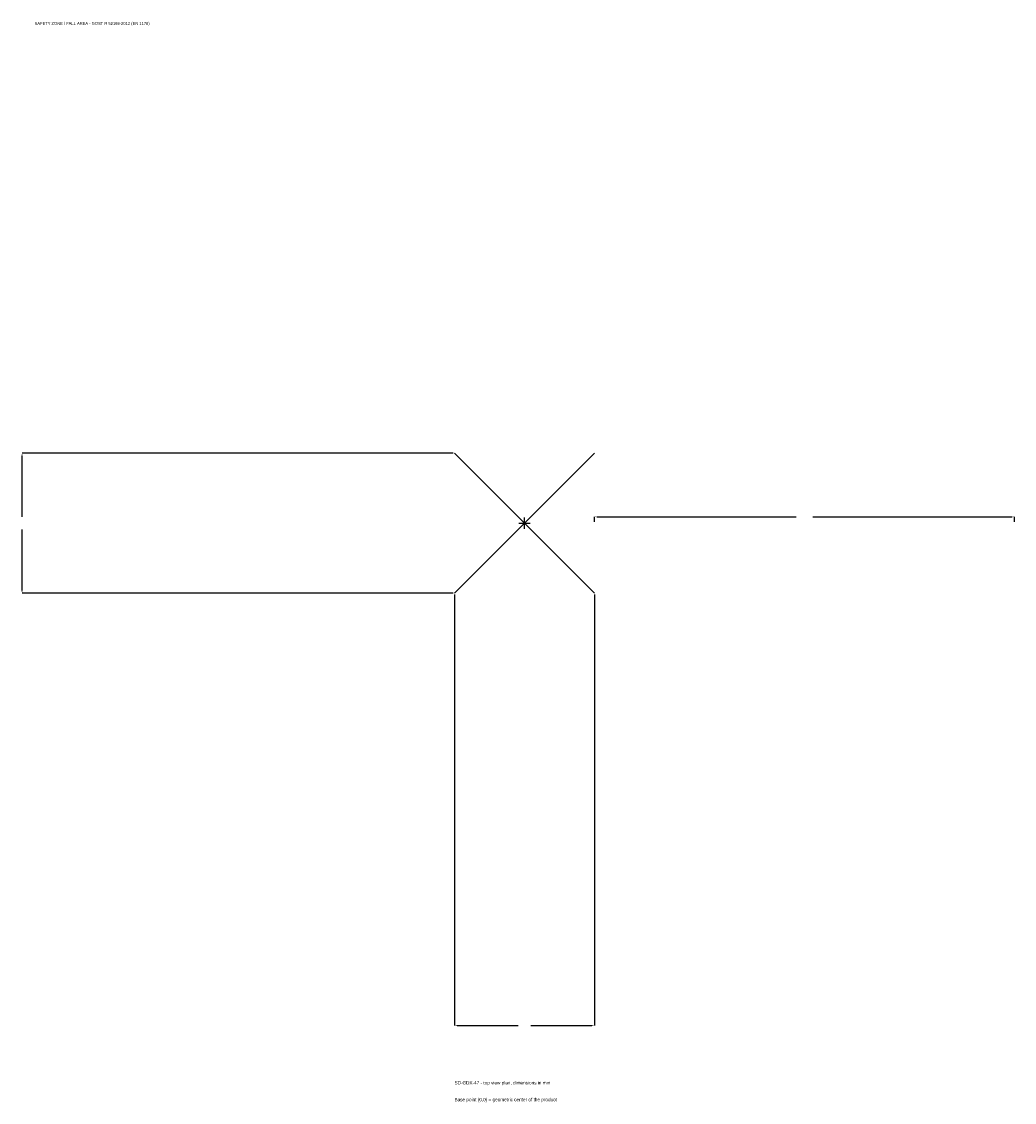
# Model space of a CAD drawing. Extents: x -1796 to 1750, y -2069 to 1792.
import ezdxf

# ---------------------------------------------------------------- set-up
doc = ezdxf.new("R2010")
doc.units = 0
for name, color, linetype in [('GP_MAF_zona_bezopasnosti', 1, 'Continuous'), ('ZSK_DANNYE', 3, 'Continuous'), ('ZSK_KONTUR', 7, 'Continuous'), ('ZSK_RAZMERY', 8, 'Continuous')]:
    doc.layers.add(name, color=color, linetype=linetype)
doc.dimstyles.new('ORION', dxfattribs={"dimtxt": 15, "dimasz": 9, "dimexe": 1.25, "dimexo": 4.5, "dimtad": 1, "dimcen": 2.5, "dimazin": 3, "dimtfac": 1, "dimtmove": 0, "dimatfit": 3})

# ---------------------------------------------------------------- blocks, each defined once
blk = doc.blocks.new('_CLOSEDFILLED')
at = {"color": 0, "linetype": 'BYBLOCK'}
blk.add_solid([(-1, 0.16), (0, 0), (-1, -0.16)], dxfattribs=at)
blk = doc.blocks.new('*D1')
for p, q in [((-250, -254.5), (-250, -1795)), ((250, -254.5), (250, -1795)), ((-241, -1795), (-22.5, -1795)), ((22.5, -1795), (241, -1795))]:
    blk.add_line(p, q)
at = {"layer": 'Defpoints'}
for p in [(-250, -250), (250, -250), (-250, -1795)]:
    blk.add_point(p, dxfattribs=at)
at = {"layer": 'ZSK_RAZMERY', "xscale": 9, "yscale": 9, "rotation": 180}
blk.add_blockref('_CLOSEDFILLED', (-250, -1795), dxfattribs=at)
at = {"layer": 'ZSK_RAZMERY', "xscale": 9, "yscale": 9}
blk.add_blockref('_CLOSEDFILLED', (250, -1795), dxfattribs=at)
blk = doc.blocks.new('*D2')
for p, q in [((-254.5, 250), (-1795, 250)), ((-1795, 22.5), (-1795, 241)), ((-1795, -241), (-1795, -22.5)), ((-254.5, -250), (-1795, -250))]:
    blk.add_line(p, q)
at = {"layer": 'Defpoints'}
for p in [(-250, 250), (-1795, -250), (-250, -250)]:
    blk.add_point(p, dxfattribs=at)
at = {"layer": 'ZSK_RAZMERY', "xscale": 9, "yscale": 9}
for p, rotation in [((-1795, 250), 90), ((-1795, -250), 270)]:
    blk.add_blockref('_CLOSEDFILLED', p, dxfattribs=dict(at, rotation=rotation))
blk = doc.blocks.new('*D3')
for p, q in [((250, 4.5), (250, 22.5)), ((259, 22.5), (970, 22.5)), ((1030, 22.5), (1741, 22.5)), ((1750, 4.5), (1750, 22.5))]:
    blk.add_line(p, q)
at = {"layer": 'Defpoints'}
for p in [(250, 22.5), (250, 0), (1750, 0)]:
    blk.add_point(p, dxfattribs=at)
at = {"layer": 'ZSK_RAZMERY', "xscale": 9, "yscale": 9, "rotation": 180}
blk.add_blockref('_CLOSEDFILLED', (250, 22.5), dxfattribs=at)
at = {"layer": 'ZSK_RAZMERY', "xscale": 9, "yscale": 9}
blk.add_blockref('_CLOSEDFILLED', (1750, 22.5), dxfattribs=at)
blk = doc.blocks.new('B1')
at = {"layer": 'ZSK_KONTUR'}
for p, q in [((-250, -250), (250, 250)), ((-250, 250), (250, -250))]:
    blk.add_line(p, q, dxfattribs=at)
at = {"layer": 'ZSK_RAZMERY'}
for p, q in [((-20, 0), (20, 0)), ((0, -20), (0, 20))]:
    blk.add_line(p, q, dxfattribs=at)
at = {"layer": 'GP_MAF_zona_bezopasnosti', "color": 1}
blk.add_text('SAFETY ZONE / FALL AREA - GOST R 52169-2012 (EN 1176)', height=10.5, dxfattribs=at).set_placement((-1750, 1780))
at = {"layer": 'ZSK_RAZMERY'}
dim = blk.add_linear_dim(base=(-1795, -250), p1=(-250, -250), p2=(-250, 250), angle=90, dimstyle='ORION', dxfattribs=at)
dim.commit()
dim.dimension.update_dxf_attribs({"geometry": '*D2', "text_midpoint": (-1795, 0)})
for base, p1, p2, picture, middle in [((250, 22.5), (250, 0), (1750, 0), '*D3', (1000, 22.5)), ((-250, -1795), (-250, -250), (250, -250), '*D1', (0, -1795))]:
    dim = blk.add_linear_dim(base=base, p1=p1, p2=p2, dimstyle='ORION', dxfattribs=at)
    dim.commit()
    dim.dimension.update_dxf_attribs({"geometry": picture, "text_midpoint": middle})

msp = doc.modelspace()

# ---------------------------------------------------------------- block references
msp.add_blockref('B1', (0, 0))

# ---------------------------------------------------------------- texts
at = {"layer": 'ZSK_DANNYE', "color": 3}
msp.add_text('SD-GDX-47 - top view plan, dimensions in mm', height=12, dxfattribs=at).set_placement((-250, -2005))
at = {"layer": 'ZSK_DANNYE', "color": 7}
msp.add_text('Base point (0,0) = geometric center of the product', height=12, dxfattribs=at).set_placement((-250, -2065))

doc.saveas('drawing.dxf')
